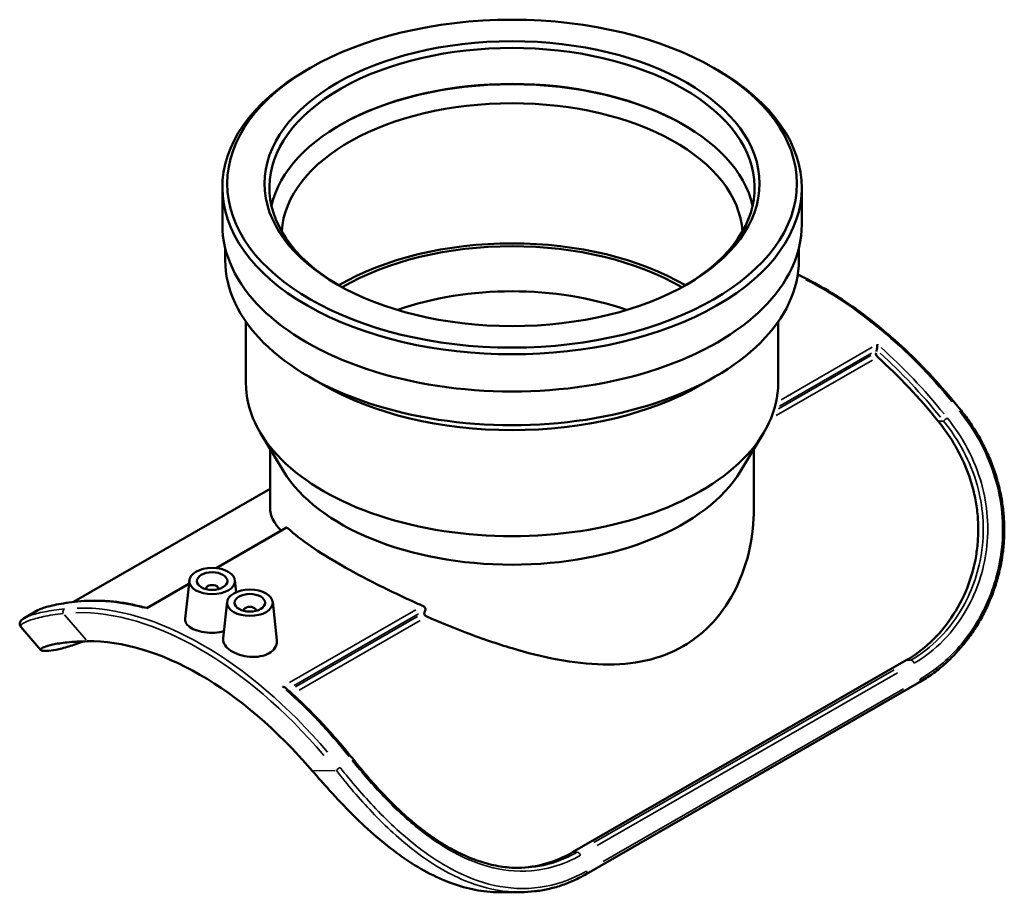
# Model space of a CAD drawing. Header units: inches. Extents: x -6.9 to 51.6, y -5.9 to 38.
# Tile 10 of 10: x 38.9 to 51.6, y 26.8 to 38. Entities that reach past the tile are written whole.
import ezdxf

# ---------------------------------------------------------------- set-up
doc = ezdxf.new("R2010")
doc.units = ezdxf.units.IN
doc.header["$MEASUREMENT"] = 0
doc.layers.add('Visible (ANSI)', color=7, linetype='Continuous', lineweight=50)
doc.layers.add('Visible Narrow (ANSI)', color=7, linetype='Continuous', lineweight=35)

msp = doc.modelspace()

# ---------------------------------------------------------------- linework, layer by layer
at = {"layer": 'Visible (ANSI)'}
for p, q in [((42.657, 37.417), (42.613, 37.391)), ((47.878, 37.417), (47.922, 37.391)), ((41.528, 35.394), (41.528, 35.874)), ((49.008, 35.394), (49.008, 35.874)), ((41.565, 34.937), (41.565, 35.09)), ((48.97, 34.937), (48.97, 35.09)), ((41.832, 33.35), (41.832, 34.142)), ((48.703, 33.35), (48.703, 34.142)), ((49.975, 33.773), (49.971, 33.756)), ((42.829, 33.325), (42.639, 33.435)), ((47.706, 33.325), (47.896, 33.435)), ((42.318, 32.21), (42.022, 32.7)), ((48.217, 32.21), (48.513, 32.7)), ((42.145, 31.721), (42.145, 32.497)), ((48.39, 31.721), (48.39, 32.497)), ((42.145, 31.982), (39.608, 30.521)), ((41.447, 30.959), (42.356, 31.482)), ((41.102, 30.802), (41.048, 30.305)), ((41.691, 30.802), (41.708, 30.647)), ((40.552, 30.443), (41.097, 30.757)), ((41.318, 30.695), (41.318, 30.687)), ((41.475, 30.695), (41.475, 30.687)), ((41.589, 30.521), (41.539, 30.054)), ((42.178, 30.521), (42.231, 30.027)), ((39.147, 30.414), (38.971, 30.313)), ((41.805, 30.414), (41.805, 30.407)), ((41.962, 30.414), (41.962, 30.407)), ((38.927, 30.2), (39.186, 29.9)), ((50.357, 29.768), (46.05, 27.288)), ((50.529, 29.485), (46.223, 27.005)), ((45.13, 26.771), (45.385, 26.773))]:
    msp.add_line(p, q, dxfattribs=at)
for centre, major_axis in [((45.268, 35.925), (3.677, 0)), ((45.268, 35.925), (-3.195, 0)), ((41.396, 30.791), (-0.295, 0)), ((41.396, 30.791), (0.197, 0)), ((41.884, 30.511), (-0.295, 0)), ((41.884, 30.511), (0.197, 0))]:
    msp.add_ellipse(centre, major_axis=major_axis, ratio=0.575862, dxfattribs=at)
for centre, major_axis, ratio, start_param, end_param in [((45.268, 35.874), (-3.132, 0), 0.575862, 2.370075, 7.054703), ((45.268, 35.874), (-3.74, 0), 0.575862, 5.50164, 10.206324), ((45.268, 35.41), (3.132, 0), 0.575862, 0.12895, 3.012642), ((45.268, 35.394), (-3.152, 0), 0.575862, 3.92629, 5.498488), ((45.268, 35.25), (2.975, 0), 0.575862, 0.033817, 3.107775), ((45.268, 35.394), (-3.74, 0), 0.575862, 0, 3.141593), ((45.268, 33.35), (-3.132, 0), 0.575862, 3.916717, 5.508061), ((45.268, 33.35), (-3.069, 0), 0.575862, 3.916902, 5.507876), ((45.268, 34.937), (-3.703, 0), 0.575862, 0, 3.141593), ((45.268, 32.911), (-2.819, 0), 0.575862, 4.161411, 5.263367), ((49.998, 33.714), (0.0225, -0.039), 0.578093, 3.667125, 5.228658), ((49.945, 33.801), (-0.0225, 0.039), 0.578093, 3.667125, 3.671712), ((49.077, 30.413), (-2.405, 4.176), 0.578093, 4.979751, 5.228658), ((45.268, 33.35), (-3.436, 0), 0.575862, 0, 3.141593), ((45.268, 34.719), (3.436, 0), 0.575862, 3.923138, 5.50164), ((45.268, 32.801), (-3.123, 0), 0.575862, 0.334669, 2.806924), ((41.396, 30.695), (-0.0787, 0), 0.575862, 2.972903, 6.451874), ((41.884, 30.414), (-0.0787, 0), 0.575862, 2.972903, 6.451874), ((45.268, 28.219), (2.631, 8.337), 0.201814, 1.367982, 1.372269), ((41.237, 25.898), (-2.249, 3.905), 0.578093, 5.02637, 5.973071)]:
    msp.add_ellipse(centre, major_axis=major_axis, ratio=ratio, start_param=start_param, end_param=end_param, dxfattribs=at)
for points, knots in [([(48.956, 34.75), (49.191, 34.64), (49.427, 34.502), (49.908, 34.166), (50.152, 33.964), (50.623, 33.513), (50.85, 33.263), (51.064, 32.995)], [4.6174149, 4.6174149, 4.6174149, 4.6174149, 4.8188553, 4.8188553, 5.0317878, 5.0317878, 5.2447204, 5.2447204, 5.2447204, 5.2447204]), ([(49.984, 33.85), (49.984, 33.85), (49.984, 33.85), (49.984, 33.845), (49.984, 33.84), (49.983, 33.829), (49.983, 33.823), (49.982, 33.811), (49.981, 33.804), (49.979, 33.793), (49.979, 33.788), (49.977, 33.78), (49.976, 33.777), (49.975, 33.774), (49.975, 33.774), (49.975, 33.774)], [-0.5157377, -0.5157377, -0.5157377, -0.5157377, -0.5149082, -0.5149082, -0.4525012, -0.4525012, -0.3930349, -0.3930349, -0.3322743, -0.3322743, -0.2867568, -0.2867568, -0.2470506, -0.2470506, -0.24661, -0.24661, -0.24661, -0.24661]), ([(51.064, 32.995), (51.108, 32.94), (51.15, 32.883), (51.229, 32.767), (51.266, 32.707), (51.336, 32.585), (51.368, 32.522), (51.426, 32.396), (51.453, 32.333), (51.499, 32.207), (51.519, 32.143), (51.554, 32.017), (51.569, 31.954), (51.593, 31.828), (51.602, 31.765), (51.616, 31.638), (51.62, 31.575), (51.623, 31.449), (51.622, 31.386), (51.615, 31.261), (51.609, 31.198), (51.592, 31.074), (51.581, 31.012), (51.553, 30.888), (51.537, 30.827), (51.5, 30.706), (51.479, 30.646), (51.432, 30.528), (51.407, 30.47), (51.351, 30.357), (51.32, 30.301), (51.256, 30.192), (51.221, 30.14), (51.148, 30.038), (51.11, 29.988), (51.03, 29.894), (50.989, 29.849), (50.915, 29.775), (50.882, 29.744), (50.798, 29.67), (50.746, 29.629), (50.64, 29.552), (50.585, 29.517), (50.529, 29.485)], [0, 0, 0, 0, 0.538732, 0.538732, 1.077464, 1.077464, 1.616196, 1.616196, 2.139587, 2.139587, 2.647763, 2.647763, 3.145376, 3.145376, 3.636435, 3.636435, 4.124499, 4.124499, 4.612634, 4.612634, 5.103339, 5.103339, 5.598449, 5.598449, 6.099161, 6.099161, 6.606061, 6.606061, 7.119098, 7.119098, 7.637622, 7.637622, 8.160574, 8.160574, 8.686731, 8.686731, 9.208708, 9.208708, 9.60019, 9.60019, 10.187413, 10.187413, 10.774637, 10.774637, 10.774637, 10.774637]), ([(50.77, 32.857), (50.832, 32.78), (50.891, 32.698), (51.011, 32.507), (51.069, 32.395), (51.166, 32.167), (51.203, 32.051), (51.245, 31.874), (51.258, 31.807), (51.277, 31.669), (51.283, 31.598), (51.288, 31.457), (51.286, 31.386), (51.277, 31.249), (51.269, 31.182), (51.235, 30.978), (51.196, 30.836), (51.088, 30.565), (51.019, 30.435), (50.859, 30.199), (50.767, 30.092), (50.57, 29.908), (50.464, 29.83), (50.357, 29.768)], [35.016285, 35.016285, 35.016285, 35.016285, 35.740001, 35.740001, 36.6558, 36.6558, 37.571599, 37.571599, 38.088169, 38.088169, 38.604739, 38.604739, 39.12131, 39.12131, 39.63788, 39.63788, 40.796948, 40.796948, 41.956017, 41.956017, 43.115085, 43.115085, 44.274153, 44.274153, 44.274153, 44.274153]), ([(42.145, 31.721), (42.145, 31.668), (42.162, 31.612), (42.222, 31.516), (42.251, 31.48), (42.286, 31.442)], [6.235653, 6.235653, 6.235653, 6.235653, 7.779765, 7.779765, 8.664071, 8.664071, 8.664071, 8.664071]), ([(44.169, 30.332), (44.337, 30.258), (44.509, 30.188), (44.879, 30.047), (45.077, 29.98), (45.46, 29.866), (45.658, 29.815), (46.055, 29.741), (46.253, 29.718), (46.637, 29.71), (46.822, 29.726), (47.169, 29.803), (47.331, 29.865), (47.62, 30.032), (47.753, 30.139), (47.984, 30.394), (48.082, 30.542), (48.238, 30.861), (48.296, 31.032), (48.372, 31.378), (48.39, 31.553), (48.39, 31.721)], [15.710421, 15.710421, 15.710421, 15.710421, 17.044437, 17.044437, 18.58855, 18.58855, 20.147463, 20.147463, 21.706376, 21.706376, 23.265289, 23.265289, 24.824202, 24.824202, 26.383116, 26.383116, 27.942029, 27.942029, 29.500942, 29.500942, 31.059855, 31.059855, 31.059855, 31.059855]), ([(42.356, 31.482), (42.358, 31.483), (42.36, 31.483), (42.363, 31.481), (42.364, 31.481), (42.365, 31.48)], [0.08817916, 0.08817916, 0.08817916, 0.08817916, 0.13313282, 0.13313282, 0.15000563, 0.15000563, 0.15000563, 0.15000563]), ([(42.365, 31.48), (42.368, 31.477), (42.372, 31.473), (42.454, 31.398), (42.553, 31.322), (42.784, 31.164), (42.916, 31.082), (43.202, 30.917), (43.363, 30.831), (43.71, 30.656), (43.896, 30.568), (44.098, 30.479), (44.107, 30.475), (44.117, 30.471)], [9.224049, 9.224049, 9.224049, 9.224049, 9.2974, 9.2974, 10.838443, 10.838443, 12.379486, 12.379486, 13.920529, 13.920529, 15.461572, 15.461572, 15.534923, 15.534923, 15.534923, 15.534923]), ([(39.659, 30.527), (39.607, 30.521), (39.558, 30.515), (39.466, 30.502), (39.423, 30.494), (39.346, 30.479), (39.312, 30.471), (39.25, 30.455), (39.224, 30.447), (39.18, 30.43), (39.162, 30.423), (39.147, 30.414)], [0, 0, 0, 0, 0.647618, 0.647618, 1.295236, 1.295236, 1.942854, 1.942854, 2.590472, 2.590472, 3.23809, 3.23809, 3.23809, 3.23809]), ([(40.552, 30.444), (40.49, 30.46), (40.428, 30.475), (40.305, 30.5), (40.244, 30.51), (40.124, 30.526), (40.064, 30.531), (39.946, 30.538), (39.887, 30.539), (39.772, 30.536), (39.715, 30.533), (39.659, 30.527)], [1.8287732, 1.8287732, 1.8287732, 1.8287732, 1.8835883, 1.8835883, 1.9384732, 1.9384732, 1.993358, 1.993358, 2.0482429, 2.0482429, 2.1031277, 2.1031277, 2.1031277, 2.1031277]), ([(40.551, 30.435), (40.551, 30.435), (40.551, 30.435), (40.551, 30.438), (40.551, 30.44), (40.552, 30.443), (40.552, 30.443), (40.552, 30.443)], [-0.5157377, -0.5157377, -0.5157377, -0.5157377, -0.5149082, -0.5149082, -0.4525012, -0.4525012, -0.413342, -0.413342, -0.413342, -0.413342]), ([(44.117, 30.471), (44.119, 30.47), (44.121, 30.469), (44.129, 30.465), (44.134, 30.461), (44.142, 30.452), (44.145, 30.447), (44.15, 30.437), (44.151, 30.432), (44.151, 30.428), (44.151, 30.425), (44.15, 30.421), (44.149, 30.418)], [-0.1500056, -0.1500056, -0.1500056, -0.1500056, -0.1331328, -0.1331328, -0.085902, -0.085902, -0.042951, -0.042951, 0, 0, 0, 0.0291192, 0.0291192, 0.0291192, 0.0291192]), ([(44.137, 30.384), (44.136, 30.381), (44.135, 30.378), (44.135, 30.37), (44.137, 30.365), (44.141, 30.355), (44.144, 30.35), (44.152, 30.342), (44.158, 30.338), (44.165, 30.334), (44.167, 30.333), (44.169, 30.332)], [0.3333009, 0.3333009, 0.3333009, 0.3333009, 0.3624148, 0.3624148, 0.4053125, 0.4053125, 0.4482101, 0.4482101, 0.4957631, 0.4957631, 0.5104985, 0.5104985, 0.5104985, 0.5104985]), ([(38.971, 30.313), (38.963, 30.308), (38.957, 30.304), (38.944, 30.295), (38.938, 30.29), (38.928, 30.279), (38.923, 30.272), (38.915, 30.255), (38.912, 30.244), (38.915, 30.22), (38.92, 30.208), (38.927, 30.2)], [3.219186, 3.219186, 3.219186, 3.219186, 3.494442, 3.494442, 3.769698, 3.769698, 4.044954, 4.044954, 4.32021, 4.32021, 4.595466, 4.595466, 4.595466, 4.595466]), ([(41.549, 30.144), (41.542, 30.142), (41.535, 30.141), (41.486, 30.129), (41.44, 30.124), (41.353, 30.122), (41.307, 30.126), (41.221, 30.144), (41.182, 30.157), (41.12, 30.187), (41.093, 30.206), (41.057, 30.249), (41.048, 30.272), (41.048, 30.298), (41.048, 30.301), (41.048, 30.305)], [0.278248, 0.278248, 0.278248, 0.278248, 0.330219, 0.330219, 0.660437, 0.660437, 0.991864, 0.991864, 1.323291, 1.323291, 1.657596, 1.657596, 1.9919, 1.9919, 2.044763, 2.044763, 2.044763, 2.044763]), ([(39.731, 30.012), (39.665, 29.986), (39.603, 29.964), (39.484, 29.927), (39.428, 29.913), (39.335, 29.895), (39.294, 29.89), (39.23, 29.887), (39.207, 29.889), (39.182, 29.9), (39.181, 29.908), (39.199, 29.926), (39.219, 29.936), (39.279, 29.957), (39.323, 29.969), (39.436, 29.989), (39.505, 29.998), (39.645, 30.009), (39.713, 30.012), (39.785, 30.013)], [31.647593, 31.647593, 31.647593, 31.647593, 32.472717, 32.472717, 33.418945, 33.418945, 34.368729, 34.368729, 35.318513, 35.318513, 36.268297, 36.268297, 37.21808, 37.21808, 38.260997, 38.260997, 39.303914, 39.303914, 40.116637, 40.116637, 40.116637, 40.116637]), ([(42.231, 30.027), (42.232, 30.022), (42.232, 30.018), (42.232, 29.985), (42.224, 29.955), (42.189, 29.901), (42.162, 29.878), (42.131, 29.86), (42.1, 29.842), (42.061, 29.828), (41.975, 29.811), (41.928, 29.809), (41.84, 29.816), (41.794, 29.825), (41.708, 29.852), (41.669, 29.871), (41.608, 29.912), (41.582, 29.936), (41.547, 29.988), (41.538, 30.016), (41.538, 30.046), (41.538, 30.05), (41.539, 30.054)], [4.596579, 4.596579, 4.596579, 4.596579, 4.650803, 4.650803, 4.985712, 4.985712, 5.320621, 5.320621, 5.320621, 5.654825, 5.654825, 5.98903, 5.98903, 6.323334, 6.323334, 6.657638, 6.657638, 6.989065, 6.989065, 7.320492, 7.320492, 7.373543, 7.373543, 7.373543, 7.373543]), ([(42.303, 29.426), (42.303, 29.426), (42.303, 29.426), (42.309, 29.425), (42.316, 29.424), (42.328, 29.42), (42.334, 29.418), (42.342, 29.413), (42.345, 29.411), (42.348, 29.408)], [-0.0006779, -0.0006779, -0.0006779, -0.0006779, 0, 0, 0.0510078, 0.0510078, 0.0996119, 0.0996119, 0.134269, 0.134269, 0.134269, 0.134269]), ([(43.225, 28.48), (43.17, 28.549), (43.114, 28.616), (43.001, 28.749), (42.944, 28.814), (42.829, 28.941), (42.77, 29.003), (42.651, 29.124), (42.591, 29.183), (42.471, 29.298), (42.41, 29.354), (42.348, 29.408)], [1.0384649, 1.0384649, 1.0384649, 1.0384649, 1.0929915, 1.0929915, 1.147518, 1.147518, 1.2020446, 1.2020446, 1.2565711, 1.2565711, 1.3110977, 1.3110977, 1.3110977, 1.3110977]), ([(45.373, 27.086), (45.298, 27.085), (45.222, 27.09), (45.07, 27.112), (44.993, 27.128), (44.878, 27.161), (44.84, 27.174), (44.763, 27.201), (44.725, 27.216), (44.648, 27.249), (44.61, 27.267), (44.534, 27.305), (44.496, 27.325), (44.42, 27.368), (44.383, 27.391), (44.308, 27.438), (44.27, 27.463), (44.196, 27.515), (44.159, 27.542), (44.086, 27.598), (44.05, 27.626), (43.978, 27.686), (43.942, 27.716), (43.871, 27.779), (43.836, 27.811), (43.732, 27.909), (43.665, 27.977), (43.533, 28.117), (43.468, 28.188), (43.344, 28.333), (43.283, 28.406), (43.225, 28.48)], [2.507269, 2.507269, 2.507269, 2.507269, 3.24456, 3.24456, 3.98185, 3.98185, 4.350496, 4.350496, 4.719141, 4.719141, 5.087786, 5.087786, 5.456432, 5.456432, 5.825077, 5.825077, 6.193722, 6.193722, 6.562367, 6.562367, 6.931013, 6.931013, 7.299658, 7.299658, 7.668303, 7.668303, 8.405594, 8.405594, 9.142884, 9.142884, 9.880175, 9.880175, 9.880175, 9.880175]), ([(42.689, 28.341), (42.761, 28.257), (42.836, 28.172), (43.01, 27.98), (43.111, 27.873), (43.316, 27.669), (43.42, 27.573), (43.615, 27.405), (43.714, 27.326), (43.918, 27.18), (44.023, 27.112), (44.235, 26.994), (44.342, 26.943), (44.552, 26.862), (44.656, 26.831), (44.855, 26.788), (44.958, 26.775), (45.084, 26.771), (45.107, 26.771), (45.13, 26.771)], [19.151983, 19.151983, 19.151983, 19.151983, 19.964705, 19.964705, 21.007622, 21.007622, 22.050539, 22.050539, 23.000323, 23.000323, 23.950107, 23.950107, 24.899891, 24.899891, 25.849674, 25.849674, 26.795903, 26.795903, 27.001166, 27.001166, 27.001166, 27.001166]), ([(46.05, 27.288), (45.943, 27.226), (45.826, 27.176), (45.588, 27.108), (45.466, 27.089), (45.342, 27.086)], [44.274153, 44.274153, 44.274153, 44.274153, 45.433222, 45.433222, 46.546391, 46.546391, 46.546391, 46.546391]), ([(46.223, 27.005), (46.171, 26.975), (46.118, 26.948), (46.01, 26.899), (45.955, 26.877), (45.844, 26.84), (45.787, 26.825), (45.674, 26.799), (45.617, 26.79), (45.501, 26.777), (45.443, 26.773), (45.385, 26.773)], [0, 0, 0, 0, 0.548245, 0.548245, 1.096489, 1.096489, 1.644734, 1.644734, 2.192978, 2.192978, 2.741223, 2.741223, 2.741223, 2.741223])]:
    msp.add_open_spline(points, degree=3, knots=knots, dxfattribs=at)
at = {"layer": 'Visible Narrow (ANSI)'}
for p, q in [((49.919, 33.812), (48.741, 33.134)), ((49.901, 33.703), (48.709, 33.017)), ((48.719, 33.05), (49.909, 33.735)), ((48.678, 32.928), (49.92, 33.644)), ((50.773, 32.857), (50.836, 32.857)), ((41.503, 30.984), (42.319, 31.454)), ((40.578, 30.451), (41.069, 30.734)), ((44.026, 30.419), (42.393, 29.479)), ((39.769, 30.031), (39.49, 30.355)), ((42.456, 29.443), (44.06, 30.367)), ((44.049, 30.333), (42.473, 29.426)), ((42.52, 29.382), (44.082, 30.282)), ((50.414, 29.769), (50.36, 29.768)), ((50.201, 29.645), (46.326, 27.413)), ((46.368, 27.374), (50.243, 29.606)), ((50.32, 29.4), (46.444, 27.169)), ((42.984, 28.343), (42.705, 28.341)), ((46.053, 27.288), (46.107, 27.289))]:
    msp.add_line(p, q, dxfattribs=at)
for centre, major_axis, ratio, start_param, end_param in [((49.266, 30.522), (2.473, -4.295), 0.578093, 1.856873, 2.416247), ((49.077, 30.413), (2.451, -4.256), 0.578093, 1.839323, 2.082802), ((49.108, 30.431), (-2.473, 4.295), 0.578093, 4.981375, 5.233111), ((51.029, 32.967), (0.0353, 0.0281), 0.205825, 0.046941, 0.891878), ((50.871, 32.876), (0.0353, 0.0281), 0.205825, 1.017358, 2.431075), ((39.664, 30.482), (-0.0047, 0.0448), 0.790375, 0.016867, 0.320481), ((41.427, 26.007), (-2.473, 4.295), 0.578093, 5.766331, 6.018067), ((39.506, 30.391), (-0.0047, 0.0448), 0.790375, 0.415889, 1.829605), ((41.237, 25.898), (-2.451, 4.256), 0.578093, 5.020623, 5.978819), ((41.269, 25.917), (-2.473, 4.295), 0.578093, 5.020623, 5.978819), ((50.431, 29.727), (-0.0225, 0.039), 0.578093, 4.526698, 5.891257), ((50.507, 29.524), (0.0225, -0.039), 0.578093, 0.063193, 1.200658), ((41.427, 26.007), (2.473, -4.295), 0.578093, 1.839782, 2.091518), ((43.189, 28.452), (0.0353, 0.0281), 0.205825, 0.046941, 0.891878), ((43.032, 28.361), (0.0353, 0.0281), 0.205825, 1.017358, 2.431075), ((46.125, 27.248), (-0.0225, 0.039), 0.578093, 4.526698, 5.891257), ((46.2, 27.044), (0.0225, -0.039), 0.578093, 0.063193, 1.200658)]:
    msp.add_ellipse(centre, major_axis=major_axis, ratio=ratio, start_param=start_param, end_param=end_param, dxfattribs=at)
for points, knots in [([(51.045, 32.989), (51.141, 32.868), (51.227, 32.74), (51.375, 32.47), (51.437, 32.328), (51.533, 32.035), (51.567, 31.883), (51.603, 31.577), (51.606, 31.423), (51.573, 31.015), (51.51, 30.766), (51.317, 30.318), (51.19, 30.117), (50.891, 29.773), (50.719, 29.631), (50.535, 29.524)], [0, 0, 0, 0, 1.1896, 1.1896, 2.3792, 2.3792, 3.580303, 3.580303, 4.781406, 4.781406, 6.812938, 6.812938, 8.787163, 8.787163, 10.774637, 10.774637, 10.774637, 10.774637]), ([(50.839, 32.857), (50.937, 32.736), (51.024, 32.605), (51.17, 32.33), (51.229, 32.185), (51.31, 31.899), (51.335, 31.759), (51.356, 31.477), (51.352, 31.336), (51.3, 30.934), (51.214, 30.682), (51.005, 30.311), (50.903, 30.175), (50.675, 29.943), (50.55, 29.845), (50.417, 29.769)], [0, 0, 0, 0, 1.235332, 1.235332, 2.470665, 2.470665, 3.611047, 3.611047, 4.75143, 4.75143, 6.931969, 6.931969, 8.418574, 8.418574, 9.880068, 9.880068, 9.880068, 9.880068]), ([(50.459, 29.73), (50.594, 29.808), (50.722, 29.908), (50.954, 30.146), (51.058, 30.285), (51.27, 30.665), (51.357, 30.923), (51.41, 31.335), (51.414, 31.48), (51.393, 31.769), (51.367, 31.913), (51.284, 32.207), (51.224, 32.356), (51.075, 32.639), (50.987, 32.773), (50.887, 32.898)], [-9.880068, -9.880068, -9.880068, -9.880068, -8.418574, -8.418574, -6.931969, -6.931969, -4.75143, -4.75143, -3.611047, -3.611047, -2.470665, -2.470665, -1.235332, -1.235332, 0, 0, 0, 0]), ([(39.147, 30.414), (39.161, 30.422), (39.181, 30.431), (39.251, 30.455), (39.311, 30.471), (39.46, 30.5), (39.548, 30.513), (39.648, 30.523)], [-3.23809, -3.23809, -3.23809, -3.23809, -2.470665, -2.470665, -1.235332, -1.235332, 0, 0, 0, 0]), ([(39.49, 30.432), (39.394, 30.422), (39.308, 30.409), (39.16, 30.38), (39.098, 30.364), (39.016, 30.335), (38.99, 30.324), (38.971, 30.313)], [0, 0, 0, 0, 1.1896, 1.1896, 2.3792, 2.3792, 3.219186, 3.219186, 3.219186, 3.219186]), ([(38.927, 30.2), (38.92, 30.208), (38.924, 30.22), (38.956, 30.248), (38.989, 30.265), (39.083, 30.299), (39.145, 30.316), (39.292, 30.348), (39.379, 30.362), (39.474, 30.373)], [-4.595466, -4.595466, -4.595466, -4.595466, -3.580303, -3.580303, -2.3792, -2.3792, -1.1896, -1.1896, 0, 0, 0, 0]), ([(43.205, 28.474), (43.333, 28.315), (43.469, 28.156), (43.75, 27.861), (43.896, 27.725), (44.255, 27.435), (44.473, 27.296), (44.87, 27.123), (45.047, 27.074), (45.422, 27.032), (45.618, 27.049), (45.926, 27.137), (46.042, 27.186), (46.152, 27.25)], [-9.880175, -9.880175, -9.880175, -9.880175, -8.304501, -8.304501, -6.799084, -6.799084, -4.718426, -4.718426, -3.066289, -3.066289, -1.191437, -1.191437, 0, 0, 0, 0]), ([(46.229, 27.045), (46.109, 26.976), (45.984, 26.922), (45.66, 26.827), (45.457, 26.808), (45.065, 26.845), (44.876, 26.895), (44.478, 27.063), (44.269, 27.19), (43.872, 27.493), (43.685, 27.666), (43.346, 28.022), (43.192, 28.203), (43.048, 28.384)], [0, 0, 0, 0, 1.288819, 1.288819, 3.254921, 3.254921, 5.04112, 5.04112, 7.056317, 7.056317, 8.989691, 8.989691, 10.774695, 10.774695, 10.774695, 10.774695]), ([(43, 28.343), (43.143, 28.16), (43.298, 27.978), (43.638, 27.62), (43.827, 27.445), (44.226, 27.141), (44.438, 27.014), (44.841, 26.846), (45.032, 26.796), (45.276, 26.775), (45.331, 26.772), (45.385, 26.773)], [-10.774695, -10.774695, -10.774695, -10.774695, -8.989691, -8.989691, -7.056317, -7.056317, -5.04112, -5.04112, -3.254921, -3.254921, -2.741223, -2.741223, -2.741223, -2.741223]), ([(46.11, 27.289), (46.002, 27.226), (45.888, 27.178), (45.642, 27.106), (45.508, 27.087), (45.373, 27.086)], [0, 0, 0, 0, 1.191437, 1.191437, 2.507269, 2.507269, 2.507269, 2.507269])]:
    msp.add_open_spline(points, degree=3, knots=knots, dxfattribs=at)

doc.saveas('drawing.dxf')
